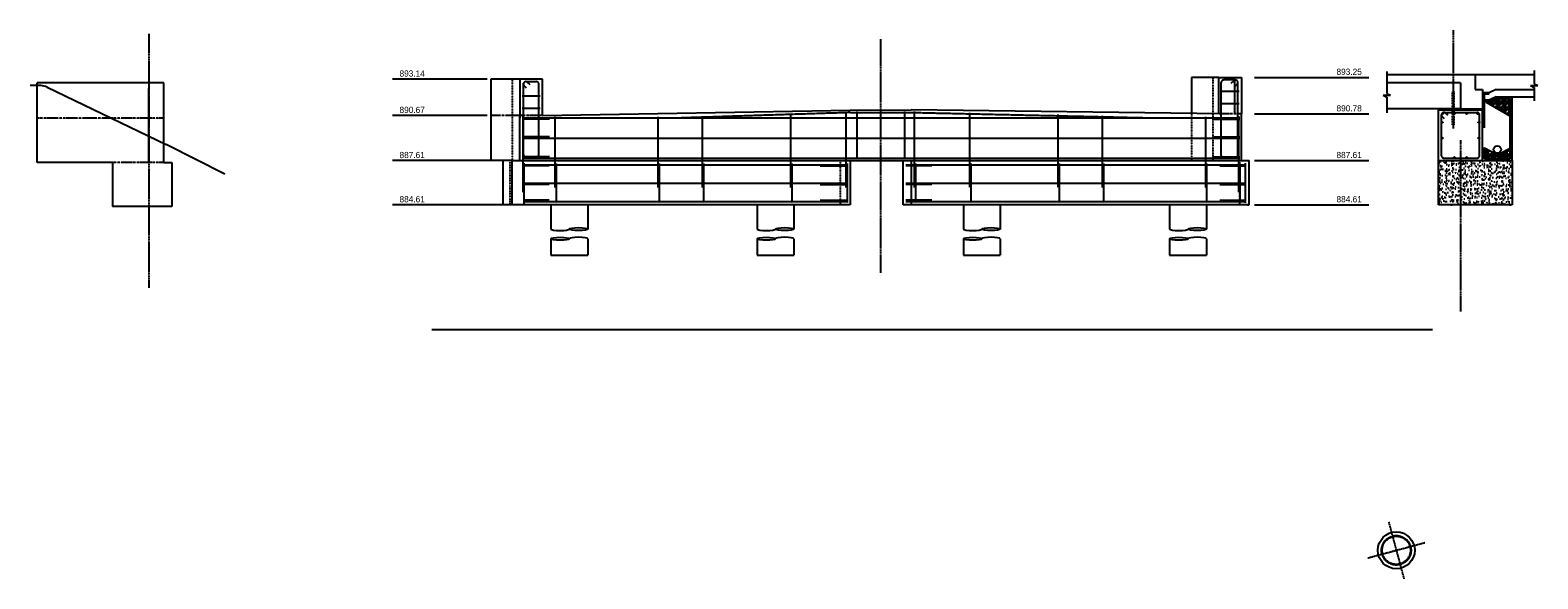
# Model space of a CAD drawing. Header units: inches. Extents: x -1231 to 26090822, y -121 to 7485204.
# Tile 1 of 7: x -1231 to -3, y 53 to 500. Entities that reach past the tile are written whole.
import ezdxf

# ---------------------------------------------------------------- set-up
doc = ezdxf.new("R2010")
doc.units = ezdxf.units.IN
doc.header["$MEASUREMENT"] = 0
for name, pattern in [('bcenterline', [0.5, 0.375, -0.03125, 0.0625, -0.03125]), ('bconstruction', [0.46875, 0.25, -0.03125, 0.0625, -0.03125, 0.0625, -0.03125]), ('bhiddenpr', [0.1875, 0.125, -0.0625]), ('brebarpr', [1.5625, 1.5, -0.0625])]:
    doc.linetypes.add(name, pattern=pattern)
for name, color, linetype in [('BR_P_Beam_Centerline', 2, 'bcenterline'), ('BR_P_Beam_Object', 7, 'Continuous'), ('BR_P_Brg_Centerline', 2, 'bcenterline'), ('BR_P_Brg_Pad_Object', 4, 'Continuous'), ('BR_P_Gen_Approach_Slab', 30, 'Continuous'), ('BR_P_Gen_Ground_Slope', 252, 'Continuous'), ('BR_P_Gen_Perforated_Pipe', 4, 'Continuous'), ('BR_P_Gen_Porous_Backfill', 3, 'Continuous'), ('BR_P_Gen_Text', 7, 'Continuous'), ('BR_P_Slab_Object', 3, 'Continuous'), ('BR_P_Sub_Const_Joint', 5, 'bconstruction'), ('BR_P_Sub_Deep_Centerline', 2, 'bcenterline'), ('BR_P_Sub_Deep_Hidden', 4, 'bhiddenpr'), ('BR_P_Sub_Deep_Object', 4, 'Continuous'), ('BR_P_Sub_Deep_Reinforcing', 30, 'brebarpr'), ('BR_P_Sub_Foot_Const_Joint', 5, 'bconstruction'), ('BR_P_Sub_Foot_Hidden', 7, 'bhiddenpr'), ('BR_P_Sub_Foot_Object', 7, 'Continuous'), ('BR_P_Sub_Hidden', 1, 'bhiddenpr'), ('BR_P_Sub_Object', 1, 'Continuous'), ('BR_P_Sub_Reinforcing', 30, 'brebarpr'), ('XS_P_Subgrade', 4, 'Continuous')]:
    doc.layers.add(name, color=color, linetype=linetype)
doc.styles.add('Slanted-Normal', font='font31.shx', dxfattribs={"height": 0.14})

# ---------------------------------------------------------------- blocks, each defined once
blk = doc.blocks.new('*U972')
at = {"layer": 'BR_P_Sub_Deep_Reinforcing'}
h = blk.add_hatch(color=256, dxfattribs=at)
h.dxf.hatch_style = 1
h.paths.add_polyline_path([(-0.5, 0, 1), (0.5, 0, 1)])
blk = doc.blocks.new('*U973')
at = {"layer": 'BR_P_Sub_Deep_Reinforcing', "color": 0, "linetype": 'ByBlock', "lineweight": -2, "transparency": 16777216}
blk.add_blockref('*U972', (5831.5, 1817.4), dxfattribs=at)
for p, rotation in [((5820.6, 1808.3), 80.00000000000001), ((5824.4, 1814.8), 40.00000000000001), ((5838.5, 1814.8), 320), ((5842.3, 1808.3), 280), ((5821.9, 1800.9), 120), ((5827.7, 1796.1), 160.0000000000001), ((5835.2, 1796.1), 200), ((5841, 1800.9), 240)]:
    blk.add_blockref('*U972', p, dxfattribs=dict(at, rotation=rotation))

msp = doc.modelspace()

# ---------------------------------------------------------------- hatches: boundary and pattern name
at = {"layer": 'BR_P_Gen_Porous_Backfill', "transparency": 33554534}
h = msp.add_hatch(dxfattribs=at)
h.set_pattern_fill('AR-CONC', color=256)
h.paths.add_polyline_path([(-24.4, 393.5), (-48.4, 393.5), (-66.4, 393.5), (-66.4, 357.5), (-24.4, 357.5)])
h.paths.add_polyline_path([(-66.4, 393.5), (-84.4, 393.5), (-84.4, 357.5), (-66.4, 357.5)])
at = {"layer": 'BR_P_Gen_Text', "transparency": 33554534}
h = msp.add_hatch(dxfattribs=at)
h.set_pattern_fill('GRAVEL', color=256, scale=5)
h.set_pattern_definition([(228.01279, (-181.21863, 15.54), (-40, -45), [0.67268, -66.59544]), (184.96974, (-181.66863, 15.04), (60, 5), [1.15434, -114.279624]), (132.51045, (-182.81863, 14.94), (50, -55), [0.81394, -80.580163]), (267.27369, (-184.76863, 13.69), (5, 100), [1.05119, -104.06779]), (292.833654, (-184.81863, 12.64), (-25, 60), [1.030775, -102.046866]), (357.27369, (-184.41863, 11.69), (-100, 5), [1.05119, -104.06779]), (37.69424, (-183.36863, 11.64), (-65, -50), [1.390145, -137.624243]), (72.25533, (-182.26863, 12.49), (35, 110), [1.31244, -129.931607]), (121.429566, (-181.86863, 13.74), (-40, 65), [1.05475, -104.420366]), (175.23636, (-182.41863, 14.64), (55, -5), [1.20416, -59.003813]), (222.397438, (-183.61863, 14.74), (-60, -55), [1.55724, -154.166875]), (138.81407, (-179.81863, 13.64), (-35, 30), [0.531505, -52.619224]), (171.469234, (-180.21863, 13.99), (65, -10), [1.011185, -100.107557]), (225, (-181.2186, 14.14), (-6e-16, -5), [0.707105, -6.363963]), (203.19859, (-181.56863, 14.74), (25, 10), [0.38079, -37.698076]), (291.8014, (-181.9186, 14.59), (-5, 15), [0.538515, -26.38731]), (30.96376, (-181.7186, 14.09), (15, 10), [0.874645, -28.280114]), (161.56505, (-180.9686, 14.54), (10, -5), [0.632455, -15.178933]), (16.38954, (-184.81863, 14.59), (50, 15), [0.886, -87.714226]), (70.34618, (-183.96863, 14.84), (-20, -55), [0.743305, -73.58704]), (293.19859, (-180.96863, 15.54), (-10, 25), [0.761575, -37.31729]), (343.61046, (-180.66863, 14.84), (-50, 15), [0.886, -87.714226]), (339.44395, (-184.81863, 11.49), (-25, 10), [0.8544, -41.86562]), (294.77514, (-184.01863, 11.19), (-25, 55), [0.71589, -70.873215]), (66.80141, (-180.91863, 10.54), (10, 25), [0.761575, -37.31729]), (17.354025, (-180.61863, 11.24), (-65, -20), [0.838155, -82.97712]), (69.44395, (-183.36863, 10.54), (-10, -25), [0.4272, -42.29282]), (101.30993, (-181.2186, 10.54), (-5, 20), [0.25495, -25.24015]), (165.96376, (-181.2686, 10.79), (15, -5), [1.030775, -19.584753]), (186.009006, (-182.26863, 11.04), (50, 5), [0.95525, -94.569616]), (303.69007, (-181.7186, 13.64), (-5, 10), [0.72111, -17.306646]), (353.157227, (-181.31863, 13.04), (85, -10), [1.25897, -124.637813]), (60.9454, (-180.06863, 12.89), (-20, -35), [0.51478, -50.96337]), (90, (-179.8186, 13.34), (-5, 5), [0.3, -4.7]), (120.25644, (-182.36863, 11.19), (20, -35), [0.69462, -68.7676]), (48.01279, (-182.71863, 11.79), (40, 45), [1.34536, -65.92276]), (0, (-181.8186, 12.79), (5, 5), [1.3, -3.7]), (325.30485, (-180.51863, 12.79), (50, -35), [0.79057, -78.26637]), (254.0546, (-179.86863, 12.34), (-5, -20), [0.72801, -35.67254]), (207.645975, (-180.06863, 11.64), (-95, -50), [1.185325, -117.34737]), (175.42608, (-181.11863, 11.09), (-65, 5), [1.253995, -124.145367])])
h.paths.add_polyline_path([(-25.9, 443.2), (-37, 443.2), (-42, 440.7), (-45.1, 440.7), (-25.9, 429.6)])
h = msp.add_hatch(dxfattribs=at)
h.set_pattern_fill('GRAVEL', color=256, scale=5)
h.set_pattern_definition([(228.01279, (-175.21863, 42.32), (-40, -45), [0.67268, -66.59544]), (184.96974, (-175.66863, 41.82), (60, 5), [1.15434, -114.279624]), (132.51045, (-176.81863, 41.72), (50, -55), [0.81394, -80.580163]), (267.27369, (-178.76863, 40.47), (5, 100), [1.05119, -104.06779]), (292.833654, (-178.81863, 39.42), (-25, 60), [1.030775, -102.046866]), (357.27369, (-178.41863, 38.47), (-100, 5), [1.05119, -104.06779]), (37.69424, (-177.36863, 38.42), (-65, -50), [1.390145, -137.624243]), (72.25533, (-176.26863, 39.27), (35, 110), [1.31244, -129.931607]), (121.429566, (-175.86863, 40.52), (-40, 65), [1.05475, -104.420366]), (175.23636, (-176.41863, 41.42), (55, -5), [1.20416, -59.003813]), (222.39744, (-177.61863, 41.52), (-60, -55), [1.55724, -154.166875]), (138.81407, (-173.81863, 40.42), (-35, 30), [0.531505, -52.619224]), (171.469234, (-174.21863, 40.77), (65, -10), [1.011185, -100.107557]), (225, (-175.2186, 40.92), (-6e-16, -5), [0.707105, -6.36396]), (203.1986, (-175.56863, 41.52), (25, 10), [0.38079, -37.698076]), (291.8014, (-175.9186, 41.37), (-5, 15), [0.538515, -26.38731]), (30.96376, (-175.7186, 40.87), (15, 10), [0.874645, -28.280114]), (161.56505, (-174.9686, 41.32), (10, -5), [0.632455, -15.178933]), (16.38954, (-178.81863, 41.37), (50, 15), [0.886, -87.714226]), (70.34618, (-177.96863, 41.62), (-20, -55), [0.743305, -73.58704]), (293.1986, (-174.96863, 42.32), (-10, 25), [0.761575, -37.31729]), (343.61046, (-174.66863, 41.62), (-50, 15), [0.886, -87.714226]), (339.44395, (-178.81863, 38.27), (-25, 10), [0.8544, -41.86562]), (294.77514, (-178.01863, 37.97), (-25, 55), [0.71589, -70.873215]), (66.8014, (-174.91863, 37.32), (10, 25), [0.761575, -37.31729]), (17.354025, (-174.61863, 38.02), (-65, -20), [0.838155, -82.97712]), (69.44395, (-177.36863, 37.32), (-10, -25), [0.4272, -42.29282]), (101.30993, (-175.2186, 37.32), (-5, 20), [0.25495, -25.24015]), (165.96376, (-175.2686, 37.57), (15, -5), [1.030775, -19.584753]), (186.009006, (-176.26863, 37.82), (50, 5), [0.95525, -94.569616]), (303.69007, (-175.7186, 40.42), (-5, 10), [0.72111, -17.306646]), (353.157227, (-175.31863, 39.82), (85, -10), [1.25897, -124.637813]), (60.9454, (-174.06863, 39.67), (-20, -35), [0.51478, -50.96337]), (90, (-173.8186, 40.12), (-5, 5), [0.3, -4.7]), (120.25644, (-176.36863, 37.97), (20, -35), [0.69462, -68.7676]), (48.01279, (-176.71863, 38.57), (40, 45), [1.34536, -65.92276]), (0, (-175.8186, 39.57), (5, 5), [1.3, -3.7]), (325.30485, (-174.51863, 39.57), (50, -35), [0.79057, -78.26637]), (254.0546, (-173.86863, 39.12), (-5, -20), [0.72801, -35.67254]), (207.645975, (-174.06863, 38.42), (-95, -50), [1.185325, -117.34737]), (175.42608, (-175.11863, 37.87), (-65, 5), [1.253995, -124.145367])])
h.paths.add_polyline_path([(-25.9, 403.5), (-36.4, 398.2), (-46.9, 403.5), (-46.9, 395), (-25.9, 395)])
at = {"layer": 'BR_P_Sub_Reinforcing'}
h = msp.add_hatch(color=256, dxfattribs=at)
h.dxf.hatch_style = 1
h.paths.add_polyline_path([(-81.4, 431.7, 1), (-80.4, 431.7, 1)])
h = msp.add_hatch(color=256, dxfattribs=at)
h.dxf.hatch_style = 1
h.paths.add_polyline_path([(-71.9, 431.7, 1), (-70.9, 431.7, 1)])
h = msp.add_hatch(color=256, dxfattribs=at)
h.dxf.hatch_style = 1
h.paths.add_polyline_path([(-61.9, 431.7, 1), (-60.9, 431.7, 1)])
h = msp.add_hatch(color=256, dxfattribs=at)
h.dxf.hatch_style = 1
h.paths.add_polyline_path([(-52.9, 431.7, 1), (-51.9, 431.7, 1)])
h = msp.add_hatch(color=256, dxfattribs=at)
h.dxf.hatch_style = 1
h.paths.add_polyline_path([(-81.9, 424.6, 1), (-80.9, 424.6, 1)])
h = msp.add_hatch(color=256, dxfattribs=at)
h.dxf.hatch_style = 1
h.paths.add_polyline_path([(-51.9, 424.6, 1), (-50.9, 424.6, 1)])
h = msp.add_hatch(color=256, dxfattribs=at)
h.dxf.hatch_style = 1
h.paths.add_polyline_path([(-81.9, 411.8, 1), (-80.9, 411.8, 1)])
h = msp.add_hatch(color=256, dxfattribs=at)
h.dxf.hatch_style = 1
h.paths.add_polyline_path([(-51.9, 411.8, 1), (-50.9, 411.8, 1)])
h = msp.add_hatch(color=256, dxfattribs=at)
h.dxf.hatch_style = 1
h.paths.add_polyline_path([(-81.2, 396.3, 1), (-80.2, 396.3, 1)])
h = msp.add_hatch(color=256, dxfattribs=at)
h.dxf.hatch_style = 1
h.paths.add_polyline_path([(-71.9, 396, 1), (-70.9, 396, 1)])
h = msp.add_hatch(color=256, dxfattribs=at)
h.dxf.hatch_style = 1
h.paths.add_polyline_path([(-61.9, 396, 1), (-60.9, 396, 1)])
h = msp.add_hatch(color=256, dxfattribs=at)
h.dxf.hatch_style = 1
h.paths.add_polyline_path([(-61.9, 395.9, 1), (-60.9, 395.9, 1)])
h = msp.add_hatch(color=256, dxfattribs=at)
h.dxf.hatch_style = 1
h.paths.add_polyline_path([(-51.6, 396.3, -1), (-52.6, 396.3, -1)])

# ---------------------------------------------------------------- linework, layer by layer
at = {"layer": 'BR_P_Beam_Centerline'}
for p, q in [((-1134.8, 496.7), (-1134.8, 290.1)), ((-72.4, 499.6), (-72.4, 419.5)), ((-66.4, 410.1), (-66.4, 270.8))]:
    msp.add_line(p, q, dxfattribs=at)
at = {"layer": 'BR_P_Beam_Object'}
for p, q in [((-66.4, 456.7), (-126.4, 456.7)), ((-66.4, 456.7), (-66.4, 435.7)), ((-66.4, 435.7), (-126.4, 435.7))]:
    msp.add_line(p, q, dxfattribs=at)
at = {"layer": 'BR_P_Brg_Centerline'}
msp.add_line((-538.7, 492.2), (-538.7, 302.1), dxfattribs=at)
at = {"layer": 'BR_P_Brg_Pad_Object'}
for p, q in [((-69.4, 435.7), (-75.4, 435.7)), ((-75.4, 434.7), (-75.4, 435.7)), ((-75.4, 434.7), (-69.4, 434.7)), ((-69.4, 434.7), (-69.4, 435.7))]:
    msp.add_line(p, q, dxfattribs=at)
at = {"layer": 'BR_P_Gen_Approach_Slab'}
for p, q in [((-54.4, 463.5), (-6.4, 463.5)), ((-54.4, 463.5), (-54.4, 451.5)), ((-54.4, 451.5), (-48.4, 451.5)), ((-48.4, 451.5), (-48.4, 449)), ((-48.4, 449), (-42.4, 449)), ((-37.4, 451.5), (-42.4, 449)), ((-37.4, 451.5), (-6.4, 451.5))]:
    msp.add_line(p, q, dxfattribs=at)
at = {"layer": 'BR_P_Gen_Ground_Slope'}
for p, q in [((-1222.9, 454.5), (-1231.5, 454.5)), ((-1217.7, 453.3), (-1120.8, 406.5)), ((-1072.8, 382.5), (-1120.8, 406.5))]:
    msp.add_line(p, q, dxfattribs=at)
msp.add_arc((-1222.9, 442.5), 12, 64.2186, 90, dxfattribs=at)
at = {"layer": 'BR_P_Gen_Perforated_Pipe'}
msp.add_circle((-36.4, 402.5), 3, dxfattribs=at)
at = {"layer": 'BR_P_Gen_Porous_Backfill'}
for p, q in [((-46.3, 441.5), (-46.3, 443)), ((-37, 444), (-42, 441.5)), ((-37, 444), (-25.9, 444)), ((-25.9, 395), (-25.9, 444)), ((-24.4, 393.5), (-24.4, 445.5)), ((-46.3, 441.5), (-42, 441.5)), ((-84.4, 357.5), (-84.4, 393.5)), ((-48.4, 403.5), (-46.9, 403.5)), ((-48.4, 393.5), (-24.4, 393.5)), ((-46.9, 395), (-46.9, 403.5)), ((-46.9, 395), (-25.9, 395)), ((-24.4, 393.5), (-24.4, 357.5)), ((-24.4, 357.5), (-84.4, 357.5))]:
    msp.add_line(p, q, dxfattribs=at)
at = {"layer": 'BR_P_Gen_Text', "color": 97}
for p, q in [((-6.4, 466.8), (-6.4, 456)), ((-126.4, 466), (-126.4, 448.2)), ((-9.4, 454.5), (-3.4, 454.5)), ((-9.4, 454.5), (-6.4, 453)), ((-6.4, 456), (-3.4, 454.5)), ((-129.4, 446.7), (-123.4, 446.7)), ((-129.4, 446.7), (-126.4, 445.2)), ((-126.4, 448.2), (-123.4, 446.7)), ((-126.4, 445.2), (-126.4, 432.3)), ((-6.4, 453), (-6.4, 442.1))]:
    msp.add_line(p, q, dxfattribs=at)
at = {"layer": 'BR_P_Slab_Object'}
for p, q in [((-126.4, 463.5), (-54.4, 463.5)), ((-66.4, 456.7), (-66.4, 435.7)), ((-54.4, 463.5), (-54.4, 451.5)), ((-54.4, 451.5), (-48.4, 451.5)), ((-48.4, 449), (-48.4, 435.7)), ((-66.4, 435.7), (-48.4, 435.7))]:
    msp.add_line(p, q, dxfattribs=at)
at = {"layer": 'BR_P_Sub_Const_Joint'}
for p, q in [((-832.7, 430.2), (-856.2, 430.2)), ((-814.1, 430.2), (-832.7, 430.2)), ((-244.7, 431.5), (-262.9, 431.5)), ((-1122.5, 428.1), (-1225.7, 428.1))]:
    msp.add_line(p, q, dxfattribs=at)
at = {"layer": 'BR_P_Sub_Deep_Centerline'}
for p, q in [((-125, 99.7), (-112.5, 53.2)), ((-142, 70.2), (-95.5, 82.7))]:
    msp.add_line(p, q, dxfattribs=at)
at = {"layer": 'BR_P_Sub_Deep_Hidden'}
for p, q in [((-71.9, 456.7), (-72.9, 456.7)), ((-72.9, 422.7), (-72.9, 450.1)), ((-71.9, 450.1), (-71.9, 422.7)), ((-71.9, 422.7), (-72.9, 422.7))]:
    msp.add_line(p, q, dxfattribs=at)
at = {"layer": 'BR_P_Sub_Deep_Object'}
for p, q in [((-807.3, 357.5), (-807.3, 337.8)), ((-777.3, 357.5), (-777.3, 337.8)), ((-639.3, 357.5), (-639.3, 337.8)), ((-609.3, 357.5), (-609.3, 337.8)), ((-471.3, 357.5), (-471.3, 337.8)), ((-441.3, 357.5), (-441.3, 337.8)), ((-303.3, 357.5), (-303.3, 337.8)), ((-273.3, 357.5), (-273.3, 337.8)), ((-807.3, 329.9), (-807.3, 316.7)), ((-777.3, 329.9), (-777.3, 316.7)), ((-639.3, 329.9), (-639.3, 316.7)), ((-609.3, 329.9), (-609.3, 316.7)), ((-471.3, 329.9), (-471.3, 316.7)), ((-441.3, 329.9), (-441.3, 316.7)), ((-303.3, 329.9), (-303.3, 316.7)), ((-273.3, 329.9), (-273.3, 316.7)), ((-807.3, 316.7), (-777.3, 316.7)), ((-639.3, 316.7), (-609.3, 316.7)), ((-471.3, 316.7), (-441.3, 316.7)), ((-303.3, 316.7), (-273.3, 316.7))]:
    msp.add_line(p, q, dxfattribs=at)
msp.add_circle((-118.7, 76.4), 15, dxfattribs=at)
for centre, major_axis in [((-799.8, 337.8), (7.5, 0)), ((-631.8, 337.8), (7.5, 0)), ((-463.8, 337.8), (7.5, 0)), ((-295.8, 337.8), (7.5, 0)), ((-784.8, 329.9), (-7.5, 0)), ((-616.8, 329.9), (-7.5, 0)), ((-448.8, 329.9), (-7.5, 0)), ((-280.8, 329.9), (-7.5, 0))]:
    msp.add_ellipse(centre, major_axis=major_axis, ratio=0.158051, start_param=3.141593, end_param=6.283185, dxfattribs=at)
for centre, major_axis in [((-784.8, 337.8), (7.5, 0)), ((-616.8, 337.8), (7.5, 0)), ((-448.8, 337.8), (7.5, 0)), ((-280.8, 337.8), (7.5, 0)), ((-799.8, 329.9), (-7.5, 0)), ((-631.8, 329.9), (-7.5, 0)), ((-463.8, 329.9), (-7.5, 0)), ((-295.8, 329.9), (-7.5, 0))]:
    msp.add_ellipse(centre, major_axis=major_axis, ratio=0.158051, dxfattribs=at)
at = {"layer": 'BR_P_Sub_Deep_Reinforcing'}
msp.add_circle((-118.7, 76.4), 12, dxfattribs=at)
at = {"layer": 'BR_P_Sub_Foot_Const_Joint'}
msp.add_line((-1122.5, 392.1), (-1164.3, 392.1), dxfattribs=at)
at = {"layer": 'BR_P_Sub_Foot_Hidden'}
for p, q in [((-840.7, 393.5), (-840.7, 357.5)), ((-571.6, 393.5), (-571.6, 357.5)), ((-246.5, 393.5), (-246.5, 357.5))]:
    msp.add_line(p, q, dxfattribs=at)
at = {"layer": 'BR_P_Sub_Foot_Object'}
for p, q in [((-838.9, 393.5), (-846.5, 393.5)), ((-846.5, 393.5), (-846.5, 357.5)), ((-838.9, 357.5), (-838.9, 393.5)), ((-838.9, 393.5), (-563.5, 393.5)), ((-563.5, 393.5), (-563.5, 357.5)), ((-520.3, 357.5), (-520.3, 393.5)), ((-520.3, 393.5), (-509, 393.5)), ((-513.8, 393.5), (-513.8, 357.5)), ((-509, 393.5), (-239.8, 393.5)), ((-239.8, 393.5), (-238.5, 393.5)), ((-238.5, 357.5), (-238.5, 393.5)), ((-1164.3, 392.1), (-1164.3, 356.1)), ((-1122.5, 392.1), (-1116.2, 392.1)), ((-1116.2, 392.1), (-1116.2, 356.1)), ((-838.9, 357.5), (-846.5, 357.5)), ((-563.5, 357.5), (-838.9, 357.5)), ((-509, 357.5), (-520.3, 357.5)), ((-239.8, 357.5), (-509, 357.5)), ((-239.8, 357.5), (-238.5, 357.5)), ((-1116.2, 356.1), (-1164.3, 356.1))]:
    msp.add_line(p, q, dxfattribs=at)
at = {"layer": 'BR_P_Sub_Hidden'}
for p, q in [((-838.8, 459.8), (-838.8, 393.5)), ((-268.2, 461.1), (-268.2, 393.5)), ((-285.6, 431.9), (-285.6, 393.5))]:
    msp.add_line(p, q, dxfattribs=at)
at = {"layer": 'BR_P_Sub_Object'}
for p, q in [((-1122.5, 456.9), (-1225.7, 456.9)), ((-1225.7, 392.1), (-1225.7, 456.9)), ((-1122.5, 392.1), (-1122.5, 456.9)), ((-859.2, 459.8), (-936.2, 459.8)), ((-856.2, 459.8), (-856.2, 393.5)), ((-832.7, 459.8), (-856.2, 459.8)), ((-814.1, 459.8), (-832.7, 459.8)), ((-832.7, 459.8), (-832.7, 428.1)), ((-814.1, 430.2), (-814.1, 459.8)), ((-263.3, 461.1), (-285.6, 461.1)), ((-285.6, 461.1), (-285.6, 431.9)), ((-263.3, 431.5), (-263.3, 461.1)), ((-263.3, 461.1), (-244.7, 461.1)), ((-250.5, 461.1), (-250.5, 431.7)), ((-244.7, 461.1), (-244.7, 431.5)), ((-234.1, 461.1), (-141.2, 461.1)), ((-1134.8, 392.1), (-1134.8, 452.1)), ((-859.2, 430.2), (-936.2, 430.2)), ((-814.1, 430.2), (-563.5, 434.6)), ((-563.5, 434.6), (-513.8, 434.7)), ((-260.1, 431.5), (-513.8, 434.7)), ((-244.7, 393.5), (-244.7, 431.5)), ((-234.1, 431.5), (-141.2, 431.5)), ((-84.4, 393.5), (-84.4, 434.7)), ((-84.4, 434.7), (-48.4, 434.7)), ((-48.4, 393.5), (-48.4, 434.7)), ((-832.7, 393.5), (-832.7, 429.5)), ((-843.3, 393.5), (-936.2, 393.5)), ((-838.9, 393.5), (-856.2, 393.5)), ((-838.8, 393.5), (-241.9, 393.5)), ((-234.1, 393.5), (-141.2, 393.5)), ((-84.4, 393.5), (-48.4, 393.5)), ((-1164.3, 392.1), (-1225.7, 392.1)), ((-843.3, 357.5), (-936.2, 357.5)), ((-234.1, 357.5), (-141.2, 357.5))]:
    msp.add_line(p, q, dxfattribs=at)
at = {"layer": 'BR_P_Sub_Object', "lineweight": 35}
for p, q in [((-47, 420.3), (-47, 448)), ((-47, 448), (-43, 448))]:
    msp.add_line(p, q, dxfattribs=at)
at = {"layer": 'BR_P_Sub_Reinforcing'}
for p, q in [((-829.7, 398.5), (-829.7, 456.5)), ((-827.1, 452.4), (-829.1, 454.4)), ((-827.7, 457.8), (-819.1, 457.8)), ((-824.3, 455.2), (-826.3, 457.2)), ((-817.1, 398.5), (-817.1, 456.5)), ((-261.3, 397.6), (-261.3, 457.1)), ((-249.7, 459.1), (-259.3, 459.1)), ((-253.1, 456.5), (-251.1, 458.5)), ((-250.3, 453.7), (-248.3, 455.7)), ((-247.7, 397.6), (-247.7, 457.1)), ((-830.8, 446.1), (-816.1, 446.1)), ((-246.7, 449.7), (-261.9, 449.7)), ((-830.8, 436.1), (-816.1, 436.1)), ((-830.1, 429.8), (-830.1, 367.9)), ((-563.5, 432.6), (-701.2, 428.2)), ((-612.1, 431.9), (-612.1, 371.5)), ((-567.1, 433.3), (-567.1, 371.5)), ((-563.5, 432.6), (-513.8, 432.7)), ((-558.1, 433.5), (-558.1, 394.6)), ((-519.3, 433.4), (-519.3, 394.6)), ((-513.8, 432.7), (-313.4, 428.2)), ((-511.3, 433.5), (-511.3, 371.5)), ((-466.3, 432.5), (-466.3, 371.5)), ((-394.3, 430.9), (-394.3, 371.5)), ((-358.2, 430), (-358.2, 371.5)), ((-246.7, 439.7), (-261.9, 439.7)), ((-247.2, 429.8), (-247.2, 367.9)), ((-81.9, 397.3), (-81.9, 430.7)), ((-79.9, 432.7), (-52.9, 432.7)), ((-76.6, 430.2), (-78.5, 432.1)), ((-50.9, 397.4), (-50.9, 430.7)), ((-829.9, 428.2), (-246.2, 428.2)), ((-808.5, 427.2), (-829.9, 427.2)), ((-804.1, 429), (-804.1, 371.5)), ((-720.1, 429), (-720.1, 371.5)), ((-684.1, 429.6), (-684.1, 371.5)), ((-274.2, 429), (-274.2, 371.5)), ((-267.6, 427.2), (-246.2, 427.2)), ((-79.4, 427.4), (-81.3, 429.3)), ((-808.5, 412.8), (-829.9, 412.8)), ((-829.9, 411.8), (-246.2, 411.8)), ((-267.6, 412.8), (-246.2, 412.8)), ((-808.5, 396.5), (-829.9, 396.5)), ((-829.9, 395.5), (-246.2, 395.5)), ((-827.7, 396.5), (-819.1, 396.5)), ((-267.6, 396.5), (-246.2, 396.5)), ((-249.7, 395.6), (-259.3, 395.6)), ((-79.9, 395.5), (-52.9, 395.5)), ((-830, 390.2), (-566.5, 390.2)), ((-808.6, 389.2), (-830, 389.2)), ((-829, 358.7), (-829, 391.4)), ((-803.1, 391.2), (-803.1, 359.1)), ((-719.1, 391.2), (-719.1, 359.1)), ((-683.1, 391.2), (-683.1, 359.1)), ((-611.1, 391.2), (-611.1, 359.1)), ((-587.9, 389.2), (-566.5, 389.2)), ((-566.1, 391.2), (-566.1, 359.1)), ((-518.3, 390.2), (-241.1, 390.2)), ((-496.9, 389.2), (-518.3, 389.2)), ((-510.3, 391.2), (-510.3, 359.1)), ((-465.3, 391.2), (-465.3, 359.1)), ((-393.3, 391.2), (-393.3, 359.1)), ((-357.2, 391.2), (-357.2, 359.1)), ((-273.2, 391.2), (-273.2, 359.1)), ((-262.5, 389.2), (-241.1, 389.2)), ((-246.2, 391.2), (-246.2, 359.1)), ((-241.5, 359.2), (-241.5, 391.3)), ((-830, 375.2), (-566.5, 375.2)), ((-808.6, 374.2), (-830, 374.2)), ((-587.9, 374.2), (-566.5, 374.2)), ((-518.3, 375.2), (-241.1, 375.2)), ((-496.9, 374.2), (-518.3, 374.2)), ((-262.5, 374.2), (-241.1, 374.2)), ((-808.6, 361.2), (-830, 361.2)), ((-830, 360.2), (-566.5, 360.2)), ((-587.9, 361.2), (-566.5, 361.2)), ((-496.9, 361.2), (-518.3, 361.2)), ((-518.3, 360.2), (-241.1, 360.2)), ((-262.5, 361.2), (-241.1, 361.2)), ((-904.2, 256.2), (-89.1, 256.2))]:
    msp.add_line(p, q, dxfattribs=at)
for centre, radius in [((-80.9, 431.7), 0.5), ((-71.4, 431.7), 0.5), ((-61.4, 431.7), 0.5), ((-52.4, 431.7), 0.5), ((-81.4, 424.6), 0.5), ((-81.4, 424.6), 0.5), ((-51.4, 424.6), 0.5), ((-51.4, 424.6), 0.5), ((-81.4, 411.8), 0.5), ((-51.4, 411.8), 0.5), ((-71.4, 396), 0.5), ((-61.4, 396), 0.5), ((-61.4, 395.9), 0.5), ((-118.7, 76.4), 11.5)]:
    msp.add_circle(centre, radius, dxfattribs=at)
for centre, start, end in [((-827.7, 455.8), 90, 180), ((-827.7, 455.8), 45, 225), ((-819.1, 455.8), 0, 90), ((-259.3, 457.1), 90, 180), ((-249.7, 457.1), 315, 135), ((-249.7, 457.1), 0, 90), ((-79.9, 430.7), 90, 180), ((-79.9, 430.7), 45, 225), ((-52.9, 430.7), 0, 90), ((-827.7, 398.5), 180, 270), ((-819.1, 398.5), 270, 0), ((-259.3, 397.6), 180, 270), ((-249.7, 397.6), 270, 0), ((-79.9, 397.5), 180, 270), ((-52.9, 397.5), 269.9514, 359.9514)]:
    msp.add_arc(centre, 2, start, end, dxfattribs=at)
at = {"layer": 'Defpoints'}
for p, q in [((-25.9, 429.6), (-45.1, 440.7)), ((-36.4, 398.2), (-46.9, 403.5)), ((-36.4, 398.2), (-25.9, 403.5))]:
    msp.add_line(p, q, dxfattribs=at)
at = {"layer": 'XS_P_Subgrade'}
for p, q in [((-48.4, 443), (-42.4, 443)), ((-37.4, 445.5), (-42.4, 443)), ((-37.4, 445.5), (-6.4, 445.5))]:
    msp.add_line(p, q, dxfattribs=at)

# ---------------------------------------------------------------- block references
at = {"layer": 'BR_P_Sub_Deep_Reinforcing'}
msp.add_blockref('*U973', (-5950.2, -1730), dxfattribs=at)

# ---------------------------------------------------------------- texts
at = {"layer": 'BR_P_Sub_Object', "char_height": 5.04, "width": 34.227, "style": 'Slanted-Normal'}
for s, insert, attachment_point in [('893.14', (-910, 466.9), 3), ('893.25', (-167.4, 468.3), 1), ('890.67', (-910, 437.3), 3), ('890.78', (-167.4, 438.6), 1), ('887.61', (-910, 400.6), 3), ('887.61', (-167.4, 400.6), 1), ('884.61', (-910, 364.6), 3), ('884.61', (-167.4, 364.6), 1)]:
    msp.add_mtext(s, dxfattribs=dict(at, insert=insert, attachment_point=attachment_point))

doc.saveas('drawing.dxf')
